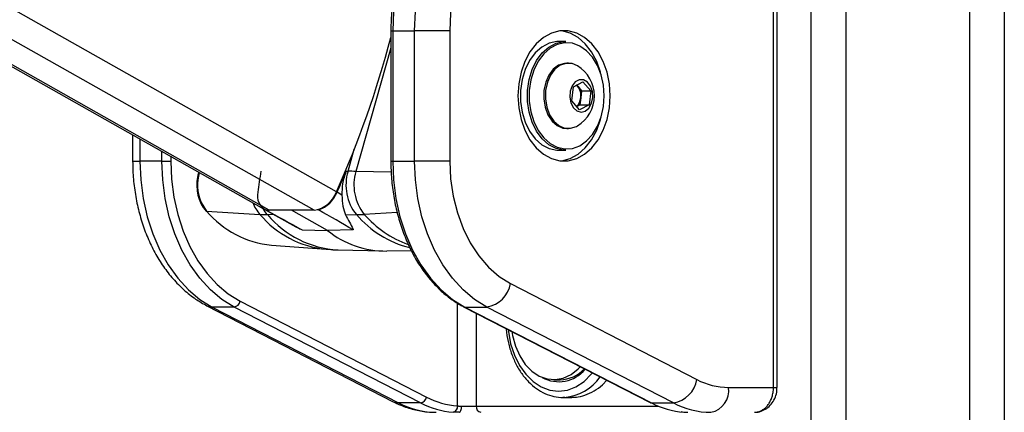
# Model space of a CAD drawing. Header units: millimetres. Extents: x 20 to 22981, y 40 to 19992.
# Tile 46 of 143: x 6494 to 6810, y 6410 to 6536. Entities that reach past the tile are written whole.
import ezdxf

# ---------------------------------------------------------------- set-up
doc = ezdxf.new("R2010")
doc.units = ezdxf.units.MM
doc.header["$LTSCALE"] = 2
doc.layers.add('COMPONENT_GEOMETRY', color=7, linetype='Continuous')
doc.styles.add('SLDTEXTSTYLE0', font='TXT', dxfattribs={"width": 0.75})
doc.dimstyles.new('SLDDIMSTYLE0', dxfattribs={"dimtxt": 100, "dimasz": 6.604, "dimexe": 0, "dimexo": 0.0625, "dimgap": 25, "dimtad": 0, "dimtih": 1, "dimtoh": 1, "dimdec": 0, "dimrnd": 1e-09, "dimzin": 12, "dimdsep": 46, "dimtxsty": 'SLDTEXTSTYLE0', "dimsah": 1, "dimcen": 0.09, "dimadec": 0, "dimazin": 3, "dimtfac": 1, "dimtdec": 0, "dimtofl": 0, "dimtmove": 0, "dimatfit": 3, "dimfxl": 1, "dimfrac": 2, "dimtolj": 1, "dimtzin": 12, "dimarcsym": 0})

# ---------------------------------------------------------------- blocks, each defined once
blk = doc.blocks.new('_D_4')
at = {"layer": 'COMPONENT_GEOMETRY', "color": 7}
for p, q in [((6638.52, 7959.49), (1711.23, 7959.49)), ((1717.58, 7959.49), (1717.58, 5203.33)), ((1517.51, 5183.02), (1487.04, 5183.02)), ((1487.04, 5183.02), (1487.04, 5024.27)), ((1917.65, 5183.02), (1948.12, 5183.02)), ((1948.12, 5183.02), (1948.12, 5024.27)), ((1487.04, 5024.27), (1517.51, 5024.27)), ((1948.12, 5024.27), (1917.65, 5024.27)), ((1717.58, 2118.49), (1717.58, 4874.65)), ((6578.75, 2118.49), (1711.23, 2118.49))]:
    blk.add_line(p, q, dxfattribs=at)
for points in [[(1717.58, 7959.49), (1716.57, 7952.89), (1718.6, 7952.89)], [(1717.58, 2118.49), (1718.6, 2125.1), (1716.57, 2125.1)]]:
    blk.add_solid(points, dxfattribs=at)
at = {"layer": 'COMPONENT_GEOMETRY', "color": 7, "char_height": 100, "attachment_point": 1, "style": 'SLDTEXTSTYLE0'}
for s, insert in [('9\'6.98"', (1517.51, 5153.18)), ('2921mm', (1444.8, 5003.56))]:
    blk.add_mtext(s, dxfattribs=dict(at, insert=insert))

msp = doc.modelspace()

# ---------------------------------------------------------------- linework, layer by layer
at = {"color": 8, "linetype": 'Continuous', "lineweight": 25}
for p, q in [((6748.24, 2191.49), (6748.24, 7939.49)), ((6759.31, 7939.49), (6759.31, 2191.49)), ((6799.26, 2191.49), (6799.26, 7939.49)), ((6810.34, 7939.49), (6810.34, 2191.49)), ((6573.85, 6475.06), (6330.55, 6612.47)), ((6588.24, 6475.06), (6344.94, 6612.47)), ((6595.43, 6480.95), (6362.56, 6612.47)), ((6612.95, 6532.83), (6613.54, 6532.83)), ((6612.95, 6527.34), (6601.72, 6487.55)), ((6532.22, 6498), (6532.22, 6490.89)), ((6599.17, 6487.6), (6601.17, 6494.69)), ((6539.29, 6490.89), (6539.29, 6494.01)), ((6542.12, 6492.41), (6542.12, 6490.89)), ((6529.88, 6490.89), (6532.22, 6490.89)), ((6612.95, 6490.89), (6613.54, 6490.89)), ((6551.32, 6487.07), (6551.35, 6487.19)), ((6551.32, 6487.07), (6551.56, 6487.07)), ((6613.07, 6487.26), (6601.72, 6487.55)), ((6575.51, 6473.59), (6573.21, 6473.63)), ((6615.03, 6474.34), (6604.37, 6473.73)), ((6634.44, 6412.08), (6634.44, 6445.15)), ((6640.4, 6441.94), (6640.4, 6412.02)), ((6736.06, 6418.02), (6737.23, 6418.02)), ((6640.4, 6412.02), (6698.97, 6412.02))]:
    msp.add_line(p, q, dxfattribs=at)
at = {"color": 7, "linetype": 'Continuous', "lineweight": 25}
for p, q in [((6329.53, 6612.47), (6572.01, 6475.53)), ((6736.06, 6418.02), (6736.06, 6582.02)), ((6737.23, 6418.02), (6737.23, 6582.02)), ((6612.95, 6532.83), (6612.95, 6490.89)), ((6613.54, 6532.83), (6613.54, 6490.89)), ((6613.54, 6532.83), (6620.61, 6532.83)), ((6620.61, 6490.89), (6620.61, 6532.83)), ((6631.92, 6532.83), (6620.61, 6532.83)), ((6631.92, 6532.83), (6631.92, 6490.89)), ((6669.26, 6529.36), (6667, 6529.36)), ((6670.08, 6522.36), (6669.54, 6522.36)), ((6671.15, 6510.24), (6671.69, 6514.8)), ((6671.69, 6514.8), (6674.75, 6516.42)), ((6672.72, 6515.35), (6673.07, 6514.95)), ((6673.07, 6514.95), (6674.33, 6513.48)), ((6674.75, 6516.42), (6677.27, 6513.48)), ((6674.06, 6511.2), (6673.79, 6508.93)), ((6674.33, 6513.48), (6674.06, 6511.2)), ((6674.33, 6513.48), (6677.27, 6513.48)), ((6677.27, 6513.48), (6676.73, 6508.93)), ((6673.67, 6507.31), (6671.15, 6510.24)), ((6673.79, 6508.93), (6672.75, 6508.38)), ((6676.73, 6508.93), (6673.67, 6507.31)), ((6673.79, 6508.93), (6676.73, 6508.93)), ((6669.54, 6501.36), (6670.08, 6501.36)), ((6672.68, 6502.03), (6673.02, 6502.22)), ((6529.88, 6499.32), (6529.88, 6490.89)), ((6667, 6494.36), (6669.26, 6494.36)), ((6539.29, 6490.89), (6532.22, 6490.89)), ((6539.29, 6490.89), (6542.12, 6490.89)), ((6613.54, 6490.89), (6620.61, 6490.89)), ((6631.92, 6490.89), (6620.61, 6490.89)), ((6551.14, 6487.31), (6551.05, 6486.97)), ((6598.57, 6487.6), (6599.17, 6487.6)), ((6597.22, 6479.92), (6595.64, 6480.84)), ((6553.68, 6474.77), (6570.8, 6473.73)), ((6572.18, 6475.43), (6582.43, 6469.75)), ((6572.75, 6475.18), (6572.89, 6475.18)), ((6588.24, 6475.06), (6573.85, 6475.06)), ((6592.56, 6468.56), (6581.04, 6475.06)), ((6589.71, 6475.18), (6589.24, 6475.17)), ((6598.32, 6473.57), (6601.86, 6473.63)), ((6584.38, 6468.74), (6592.56, 6468.56)), ((6600.87, 6468.74), (6592.56, 6468.56)), ((6574.54, 6463.79), (6592.18, 6462.48)), ((6595.97, 6462.29), (6610.29, 6461.94)), ((6611.63, 6461.94), (6619.49, 6462.13)), ((6651.46, 6451.43), (6711.44, 6420.56)), ((6553.76, 6444.31), (6613.73, 6413.44)), ((6564.45, 6445.79), (6624.43, 6414.92)), ((6636.37, 6444.01), (6696.34, 6413.14)), ((6562.56, 6443.91), (6555.48, 6443.91)), ((6555.48, 6443.91), (6615.46, 6413.04)), ((6622.53, 6413.04), (6562.56, 6443.91)), ((6636.8, 6443.91), (6643.87, 6443.91)), ((6636.8, 6443.91), (6696.78, 6413.04)), ((6703.85, 6413.04), (6643.87, 6443.91)), ((6665.36, 6420.52), (6667.41, 6420.52)), ((6721.6, 6418.02), (6736.06, 6418.02)), ((6622.53, 6413.04), (6615.46, 6413.04)), ((6668.86, 6414.83), (6668.33, 6414.82)), ((6668.33, 6414.82), (6671.16, 6414.82)), ((6696.78, 6413.04), (6703.85, 6413.04)), ((6635.71, 6412.02), (6640.4, 6412.02))]:
    msp.add_line(p, q, dxfattribs=at)
at = {"color": 7, "linetype": 'Continuous', "lineweight": 25, "flags": 128}
for points in [[(6645.81, 6582.64), (6641.49, 6581.72), (6637.29, 6580.06), (6633.26, 6577.68), (6629.47, 6574.61), (6625.97, 6570.9), (6622.83, 6566.61), (6620.08, 6561.81), (6617.77, 6556.56), (6615.94, 6550.95), (6614.61, 6545.07), (6613.81, 6539), (6613.54, 6532.83)], [(6620.61, 6532.83), (6620.88, 6539), (6621.69, 6545.07), (6623.01, 6550.95), (6624.85, 6556.56), (6627.15, 6561.81), (6629.9, 6566.61), (6633.04, 6570.9), (6636.54, 6574.61), (6640.33, 6577.68), (6644.36, 6580.06), (6648.56, 6581.72), (6652.88, 6582.64)], [(6659.03, 6574.67), (6655.08, 6573.8), (6651.24, 6572.18), (6647.6, 6569.85), (6644.2, 6566.85), (6641.13, 6563.23), (6638.42, 6559.06), (6636.14, 6554.41), (6634.32, 6549.37), (6633, 6544.02), (6632.19, 6538.48), (6631.92, 6532.83)], [(6683.54, 6511.86), (6683.29, 6515.72), (6682.54, 6519.45), (6681.32, 6522.92), (6679.67, 6526.01), (6677.64, 6528.62), (6675.31, 6530.66), (6672.76, 6532.06), (6670.06, 6532.77), (6667.32, 6532.77), (6664.63, 6532.06), (6662.07, 6530.66), (6659.74, 6528.62), (6657.72, 6526.01), (6656.07, 6522.92), (6654.85, 6519.45), (6654.1, 6515.72), (6653.84, 6511.86), (6654.1, 6508), (6654.85, 6504.28), (6656.07, 6500.81), (6657.72, 6497.72), (6659.74, 6495.1), (6662.07, 6493.06), (6664.63, 6491.66), (6667.32, 6490.95), (6670.06, 6490.95), (6672.76, 6491.66), (6675.31, 6493.06), (6677.64, 6495.1), (6679.67, 6497.72), (6681.32, 6500.81), (6682.54, 6504.28), (6683.29, 6508), (6683.54, 6511.86)], [(6680.57, 6518.89), (6680.42, 6519.45), (6679.2, 6522.92), (6677.55, 6526.01), (6675.52, 6528.62), (6673.19, 6530.66), (6670.64, 6532.06), (6667.94, 6532.77), (6667.63, 6532.81)], [(6667, 6529.36), (6666.37, 6529.34), (6663.89, 6528.8), (6661.55, 6527.57), (6659.42, 6525.7), (6657.61, 6523.26), (6656.18, 6520.36), (6655.19, 6517.1), (6654.69, 6513.63), (6654.69, 6510.09), (6655.19, 6506.62), (6656.18, 6503.37), (6657.61, 6500.46), (6659.42, 6498.02), (6661.55, 6496.15), (6663.89, 6494.92), (6666.37, 6494.39), (6667, 6494.36)], [(6669.26, 6494.36), (6668.63, 6494.39), (6666.16, 6494.92), (6663.81, 6496.15), (6661.68, 6498.02), (6659.87, 6500.46), (6658.44, 6503.37), (6657.45, 6506.62), (6656.95, 6510.09), (6656.95, 6513.63), (6657.45, 6517.1), (6658.44, 6520.36), (6659.87, 6523.26), (6661.68, 6525.7), (6663.81, 6527.57), (6666.16, 6528.8), (6668.63, 6529.34), (6669.26, 6529.36)], [(6681.63, 6511.86), (6681.39, 6515.3), (6680.65, 6518.61), (6679.47, 6521.63), (6677.87, 6524.26), (6675.94, 6526.37), (6673.74, 6527.9), (6671.37, 6528.77), (6668.93, 6528.94), (6666.51, 6528.42), (6664.22, 6527.22), (6662.14, 6525.38), (6660.37, 6523), (6658.97, 6520.16), (6658, 6516.98), (6657.51, 6513.59), (6657.51, 6510.13), (6658, 6506.74), (6658.97, 6503.56), (6660.37, 6500.72), (6662.14, 6498.34), (6664.22, 6496.51), (6666.51, 6495.31), (6668.93, 6494.78), (6671.37, 6494.96), (6673.74, 6495.83), (6675.94, 6497.35), (6677.87, 6499.47), (6679.47, 6502.09), (6680.65, 6505.12), (6681.39, 6508.42), (6681.63, 6511.86)], [(6669.54, 6522.36), (6668.83, 6522.31), (6666.94, 6521.7), (6665.23, 6520.41), (6663.81, 6518.54), (6662.79, 6516.22), (6662.22, 6513.59), (6662.15, 6510.85), (6662.59, 6508.18), (6663.5, 6505.76), (6664.82, 6503.76), (6666.46, 6502.31), (6668.32, 6501.51), (6669.54, 6501.36)], [(6673.02, 6521.5), (6671.3, 6522.22), (6669.37, 6522.31), (6667.48, 6521.7), (6665.77, 6520.41), (6664.35, 6518.54), (6663.32, 6516.22), (6662.76, 6513.59), (6662.69, 6510.85), (6663.13, 6508.18), (6664.04, 6505.76), (6665.36, 6503.76), (6667, 6502.31), (6668.86, 6501.51), (6670.79, 6501.41), (6672.68, 6502.03)], [(6675.51, 6506.95), (6676.68, 6507.94), (6677.51, 6509.47), (6677.9, 6511.32), (6677.79, 6513.24), (6677.2, 6514.98), (6676.2, 6516.29), (6674.93, 6517.01), (6673.57, 6517.03), (6672.29, 6516.36), (6671.27, 6515.08), (6670.65, 6513.36), (6670.51, 6511.44), (6670.87, 6509.58), (6671.68, 6508.02), (6672.83, 6506.99), (6674.17, 6506.61), (6675.51, 6506.95)], [(6673.07, 6514.95), (6672.77, 6515.26), (6672.68, 6515.33)], [(6667.63, 6490.92), (6667.94, 6490.95), (6670.64, 6491.66), (6673.19, 6493.06), (6675.52, 6495.1), (6677.55, 6497.72), (6679.2, 6500.81), (6680.42, 6504.28), (6680.57, 6504.84)], [(6532.22, 6490.89), (6532.49, 6484.8), (6533.27, 6478.8), (6534.57, 6472.97), (6536.36, 6467.42), (6538.62, 6462.21), (6541.3, 6457.44), (6544.38, 6453.16), (6547.81, 6449.44), (6551.53, 6446.34), (6555.48, 6443.91)], [(6562.56, 6443.91), (6558.6, 6446.34), (6554.88, 6449.44), (6551.45, 6453.16), (6548.37, 6457.44), (6545.69, 6462.21), (6543.43, 6467.42), (6541.64, 6472.97), (6540.34, 6478.8), (6539.56, 6484.8), (6539.29, 6490.89)], [(6542.12, 6490.89), (6542.37, 6485.04), (6543.13, 6479.28), (6544.38, 6473.69), (6546.09, 6468.36), (6548.26, 6463.36), (6550.84, 6458.77), (6553.8, 6454.67), (6557.08, 6451.1), (6560.65, 6448.12), (6564.45, 6445.79)], [(6613.54, 6490.89), (6613.8, 6484.8), (6614.59, 6478.8), (6615.89, 6472.97), (6617.68, 6467.42), (6619.93, 6462.21), (6622.62, 6457.44), (6625.7, 6453.16), (6629.12, 6449.44), (6632.84, 6446.34), (6636.8, 6443.91)], [(6643.87, 6443.91), (6639.91, 6446.34), (6636.2, 6449.44), (6632.77, 6453.16), (6629.69, 6457.44), (6627, 6462.21), (6624.75, 6467.42), (6622.96, 6472.97), (6621.66, 6478.8), (6620.87, 6484.8), (6620.61, 6490.89)], [(6631.92, 6490.89), (6632.2, 6485.21), (6633.01, 6479.63), (6634.35, 6474.26), (6636.2, 6469.19), (6638.51, 6464.52), (6641.24, 6460.34), (6644.35, 6456.72), (6647.78, 6453.73), (6651.46, 6451.43)], [(6651.86, 6436.04), (6652.08, 6434.76), (6653.03, 6431.3), (6654.42, 6428.16), (6656.2, 6425.44), (6658.32, 6423.26), (6660.69, 6421.67), (6663.23, 6420.76), (6665.84, 6420.53), (6668.44, 6421.02), (6670.93, 6422.19), (6673.22, 6424), (6673.89, 6424.7)], [(6696.34, 6413.14), (6696.51, 6413.07), (6696.78, 6413.04)], [(6634.93, 6410.02), (6635.08, 6410.06), (6635.23, 6410.17), (6635.37, 6410.36), (6635.48, 6410.61), (6635.58, 6410.91), (6635.65, 6411.26), (6635.7, 6411.63), (6635.71, 6412.02)]]:
    msp.add_lwpolyline(points, dxfattribs=at)
at = {"color": 8, "linetype": 'Continuous', "lineweight": 25, "flags": 128}
for points in [[(6551.05, 6486.97), (6551.06, 6487), (6551.12, 6487.03), (6551.2, 6487.06), (6551.32, 6487.07)], [(6573.21, 6473.63), (6572.2, 6474.94), (6571.72, 6475.74)], [(6553.76, 6444.31), (6554.42, 6444.05), (6555.48, 6443.91)], [(6636.37, 6444.01), (6636.54, 6443.94), (6636.8, 6443.91)], [(6650.68, 6436.64), (6650.76, 6435.99), (6651.5, 6432.09), (6652.71, 6428.42), (6654.35, 6425.11), (6656.37, 6422.25), (6658.71, 6419.93), (6661.3, 6418.22), (6664.06, 6417.17), (6666.91, 6416.82), (6669.76, 6417.17), (6672.52, 6418.22), (6675.12, 6419.93), (6677.46, 6422.25), (6677.81, 6422.68)], [(6613.73, 6413.44), (6614.39, 6413.18), (6615.46, 6413.04)], [(6706.78, 6410.02), (6706.54, 6410.06), (6706.34, 6410.15)]]:
    msp.add_lwpolyline(points, dxfattribs=at)
at = {"color": 7, "linetype": 'Continuous', "lineweight": 25}
for centre, radius, start, end in [((6295.23, 6614.7), 328.65, 335.9867, 345.187), ((6667.14, 6511.86), 11.29, 301.3887, 58.6113), ((6669.14, 6511.91), 4.96, 351.8391, 37.7927), ((6669.75, 6511.57), 4.32, 313.244, 355.1089), ((6564.18, 6483.16), 13.44, 163.1007, 218.6544), ((6844.43, 6446.9), 276.34, 171.5303, 172.9468), ((6289.45, 6617.76), 335.4, 335.9067, 337.1672), ((6613.77, 6483.16), 15.26, 163.1007, 218.6544), ((6597.82, 6339.45), 148.15, 88.4912, 89.4762), ((6616.17, 6483.16), 15.1, 163.1007, 218.6544), ((6574.89, 6479.56), 4.87, 164.8746, 244.0287), ((6586.94, 6483.99), 9.02, 278.2709, 340.3063), ((6586.43, 6484.55), 9.93, 289.3002, 338.0312), ((6553.68, 6475.15), 0.38, 224.1535, 269.4715), ((6577.68, 6495.06), 31.43, 220.218, 264.2627), ((6574.37, 6532.98), 59.35, 266.5511, 268.8833), ((6573.79, 6478.71), 3.65, 240.7941, 270.8641), ((6600.54, 6541.1), 67.48, 271.1167, 273.2576), ((6611.27, 6491.66), 29.73, 231.0113, 270.7028), ((6642.29, 6453.1), 9.32, 279.7581, 349.6801), ((6562.16, 6446.21), 2.33, 279.7581, 349.6801), ((6666.97, 6430.97), 11.09, 241.4127, 320.2057), ((6667.2, 6431.61), 11.09, 271.0768, 316.6086), ((6702.27, 6422.23), 9.32, 279.7581, 349.6801), ((6721.72, 6440.15), 22.12, 242.3133, 269.6828), ((6714.53, 6417.02), 7.14, 281.4218, 8.0495), ((6627.7, 6436.36), 26.34, 242.3133, 269.6828), ((6622.14, 6415.33), 2.33, 279.7581, 349.6801), ((6634.86, 6436.62), 26.61, 242.4016, 265.9183), ((6636.26, 6437.56), 25.55, 242.4016, 265.9183), ((6709.1, 6436.62), 26.61, 242.4016, 265.9183), ((6716.09, 6436.36), 26.34, 242.3133, 269.6828), ((6632.6, 6411.89), 1.85, 281.3299, 5.5863), ((6642.21, 6411.83), 1.82, 173.8573, 262.1256)]:
    msp.add_arc(centre, radius, start, end, dxfattribs=at)
at = {"color": 8, "linetype": 'Continuous', "lineweight": 25}
for centre, radius, start, end in [((6579.74, 6481.63), 11.93, 200.3608, 221.4735), ((6595.4, 6494.53), 32.22, 220.2182, 264.2565), ((6597.71, 6494.28), 32.03, 220.1221, 266.898), ((6627.44, 6495.81), 33.86, 220.91, 255.6165), ((6630.63, 6496.78), 34.94, 221.2781, 249.6863), ((6667.51, 6430.5), 15.72, 274.9261, 324.5856)]:
    msp.add_arc(centre, radius, start, end, dxfattribs=at)
at = {"color": 7, "linetype": 'Continuous', "lineweight": 25}
for centre, major_axis, ratio, start_param, end_param in [((-10600.7, 16004), (17567.14, -9746.62), 0.00013, 6.07115, 6.074317), ((-9952.54, 16004), (16919.08, -9746.62), 0.000151, 0.208372, 0.211538)]:
    msp.add_ellipse(centre, major_axis=major_axis, ratio=ratio, start_param=start_param, end_param=end_param, dxfattribs=at)
for points, knots in [([(6639.1, 6580.92), (6637.96, 6580.43), (6635.52, 6579.4), (6631.99, 6577.1), (6628.53, 6574.2), (6625.32, 6570.76), (6622.41, 6566.84), (6619.83, 6562.48), (6617.63, 6557.75), (6615.82, 6552.71), (6614.43, 6547.41), (6613.48, 6541.93), (6613.02, 6537.04), (6612.97, 6534), (6612.95, 6532.83)], [0, 0, 0, 0, 0.075973, 0.162036, 0.248467, 0.335227, 0.422233, 0.509398, 0.596648, 0.683931, 0.771215, 0.85849, 0.94576, 1, 1, 1, 1]), ([(6529.88, 6490.89), (6529.89, 6489.87), (6529.93, 6486.96), (6530.37, 6482.19), (6531.33, 6476.66), (6532.76, 6471.31), (6534.64, 6466.18), (6536.96, 6461.36), (6539.7, 6456.91), (6542.82, 6452.89), (6546.29, 6449.37), (6549.94, 6446.46), (6552.53, 6445), (6553.76, 6444.31)], [0, 0, 0, 0, 0.051858, 0.147359, 0.243006, 0.338809, 0.4348, 0.530976, 0.627263, 0.723466, 0.81931, 0.914438, 1, 1, 1, 1]), ([(6612.95, 6490.89), (6612.97, 6489.9), (6613, 6487.03), (6613.41, 6482.31), (6614.32, 6476.81), (6615.67, 6471.49), (6617.45, 6466.42), (6619.62, 6461.64), (6622.18, 6457.24), (6625.08, 6453.26), (6628.29, 6449.76), (6631.7, 6446.85), (6634.44, 6445.03), (6636.01, 6444.2), (6636.37, 6444.01)], [0, 0, 0, 0, 0.049171, 0.142068, 0.235022, 0.32801, 0.421041, 0.514118, 0.607231, 0.700348, 0.793408, 0.886328, 0.973612, 1, 1, 1, 1]), ([(6551.05, 6486.97), (6550.94, 6486.53), (6550.63, 6485.28), (6550.45, 6483.07), (6550.69, 6480.48), (6551.4, 6478.03), (6552.35, 6476.15), (6553.13, 6475.23), (6553.41, 6474.88)], [0, 0, 0, 0, 0.103593, 0.297941, 0.492773, 0.688073, 0.884054, 1, 1, 1, 1]), ([(6598.57, 6487.6), (6598.1, 6486.27), (6597.22, 6483.74), (6597.22, 6481.15), (6597.22, 6479.92)], [0, 0, 0, 0, 0.528125, 1, 1, 1, 1]), ([(6597.22, 6479.92), (6597.28, 6478.68), (6597.42, 6476.17), (6598.02, 6474.44), (6598.32, 6473.57)], [0, 0, 0, 0, 0.498718, 1, 1, 1, 1]), ([(6598.32, 6473.57), (6599.21, 6471.96), (6600.19, 6470.21), (6600.82, 6468.86), (6600.87, 6468.74)], [0, 0, 0, 0, 0.915115, 1, 1, 1, 1]), ([(6582.5, 6469.84), (6582.88, 6469.58), (6583.47, 6469.17), (6584.14, 6468.85), (6584.38, 6468.74)], [0, 0, 0, 0, 0.644454, 1, 1, 1, 1]), ([(6592.17, 6462.56), (6593.12, 6462.45), (6594.39, 6462.3), (6595.67, 6462.32), (6595.98, 6462.33)], [0, 0, 0, 0, 0.752427, 1, 1, 1, 1]), ([(6650.07, 6436.96), (6650.07, 6436.9), (6650.12, 6435.5), (6650.64, 6432.83), (6651.64, 6429.06), (6653.13, 6425.57), (6655, 6422.44), (6657.22, 6419.75), (6659.75, 6417.58), (6662.5, 6415.98), (6665.41, 6415.06), (6667.58, 6414.71), (6668.73, 6414.86), (6668.9, 6414.88)], [0, 0, 0, 0, 0.005131, 0.114038, 0.223071, 0.332272, 0.441638, 0.551027, 0.660122, 0.768456, 0.875571, 0.981348, 1, 1, 1, 1]), ([(6671.16, 6414.9), (6671.84, 6414.9), (6673.51, 6414.9), (6676.19, 6415.72), (6679.03, 6417.25), (6681.14, 6418.83), (6682.15, 6420.04), (6682.39, 6420.32)], [0, 0, 0, 0, 0.171999, 0.419857, 0.674894, 0.922924, 1, 1, 1, 1]), ([(6729.95, 6410.02), (6730.12, 6410.03), (6730.46, 6410.04), (6730.97, 6410.13), (6731.49, 6410.27), (6731.99, 6410.47), (6732.47, 6410.72), (6732.93, 6411.03), (6733.38, 6411.39), (6733.8, 6411.8), (6734.19, 6412.25), (6734.54, 6412.74), (6734.87, 6413.28), (6735.26, 6414.03), (6735.57, 6414.84), (6735.8, 6415.69), (6735.94, 6416.41), (6736.04, 6417.18), (6736.05, 6417.74), (6736.06, 6418.02)], [0, 0, 0, 0, 0.0533264, 0.1070281, 0.1619143, 0.2172101, 0.2706237, 0.3244151, 0.3794009, 0.4348002, 0.4881079, 0.5417934, 0.5966732, 0.6519669, 0.7583201, 0.8123113, 0.8670985, 0.9331832, 1, 1, 1, 1]), ([(6729.96, 6410.04), (6730, 6410.03), (6730.72, 6409.95), (6732.11, 6410.31), (6733.94, 6411.2), (6735.45, 6412.62), (6736.55, 6414.43), (6737.17, 6416.3), (6737.16, 6417.53), (6737.16, 6418.02)], [0, 0, 0, 0, 0.010624, 0.183525, 0.354577, 0.525138, 0.69929, 0.87885, 1, 1, 1, 1]), ([(6613.73, 6413.44), (6614.53, 6413.05), (6616.68, 6412.01), (6620.33, 6410.83), (6624.17, 6410.12), (6626.59, 6410.05), (6627.55, 6410.02)], [0, 0, 0, 0, 0.183481, 0.491955, 0.79717, 1, 1, 1, 1]), ([(6634.93, 6410.02), (6634.76, 6410.02), (6634.4, 6410.02), (6633.89, 6410.03), (6633.41, 6410.05), (6633.11, 6410.07), (6632.96, 6410.08)], [0, 0, 0, 0, 0.244552, 0.491194, 0.744455, 1, 1, 1, 1]), ([(6634.44, 6412.08), (6634.54, 6412.07), (6634.72, 6412.05), (6635.02, 6412.03), (6635.35, 6412.02), (6635.59, 6412.02), (6635.71, 6412.02)], [0, 0, 0, 0, 0.244058, 0.490369, 0.743918, 1, 1, 1, 1]), ([(6707.21, 6410.08), (6707.28, 6410.07), (6707.48, 6410.06), (6707.8, 6410.04), (6708.14, 6410.03), (6708.39, 6410.02), (6708.52, 6410.02), (6708.56, 6410.02)], [0, 0, 0, 0, 0.122193, 0.36779, 0.617695, 0.872055, 1, 1, 1, 1])]:
    msp.add_open_spline(points, degree=3, knots=knots, dxfattribs=at)

# ---------------------------------------------------------------- dimensions: what is measured, and where the dimension line sits
at = {"layer": 'COMPONENT_GEOMETRY', "color": 7}
dim = msp.add_linear_dim(base=(1717.58, 7959.49), p1=(6581.29, 2118.49), p2=(6641.06, 7959.49), angle=90, dimstyle='SLDDIMSTYLE0', dxfattribs=at)
dim.commit()
dim.dimension.update_dxf_attribs({"geometry": '_D_4', "text_midpoint": (1717.58, 5038.99), "dimtype": 160})

doc.saveas('drawing.dxf')
